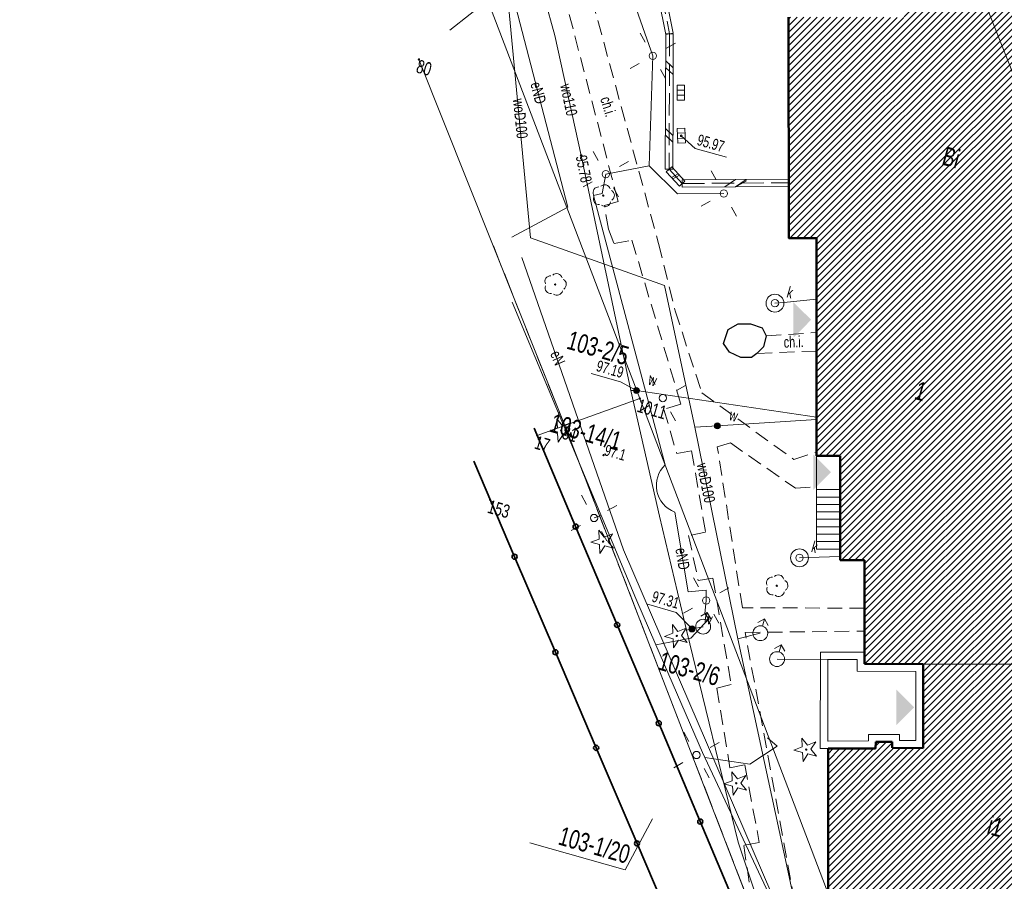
# Model space of a CAD drawing. Header units: inches. Extents: x 0 to 111471, y -105323 to 11070.
# Tile 4 of 256: x 37022 to 43646, y -83344 to -77546. Entities that reach past the tile are written whole.
import ezdxf
from ezdxf.enums import TextEntityAlignment as Align

# ---------------------------------------------------------------- set-up
doc = ezdxf.new("R2010")
doc.units = ezdxf.units.IN
doc.header["$MEASUREMENT"] = 0
for name, pattern in [('2_1', [0]), ('2_KTCR02', [1.5, 1, -0.5]), ('2_KTJZ01', [2, 1.5, -0.5]), ('2_KTKR01', [0]), ('3_1', [0]), ('3_EGBB01', [0]), ('3_EGBC03', [0]), ('3_EGBS10', [0]), ('3_EGBS10G', [0]), ('3_EGBT07', [0]), ('4_1', [0]), ('4_14', [1, -1]), ('4_SUBP02_05', [0]), ('4_SUPE_01', [0]), ('4_SUPK_01', [0]), ('4_SUPW_01', [0]), ('GDE', [0]), ('GUK', [2, 1.5, -0.5])]:
    doc.linetypes.add(name, pattern=pattern)
for name, color, linetype, lineweight in [('888 drzwi i okna', 4, 'Continuous', 0), ('888 opisy', 3, 'Continuous', 0), ('888 wymiary', 1, 'Continuous', 0), ('BUIB_L_1', 7, 'Continuous', 18), ('Dzialki', 7, 'GDE', 18), ('EGBB_E_T_0', 7, 'Continuous', 25), ('EGBB_L_0', 34, '3_EGBB01', 50), ('EGBC_E_T_0', 7, 'Continuous', 25), ('EGBC_L_0', 7, '3_EGBC03', 18), ('EGBE_L_0', 7, '3_EGBT07', 18), ('EGBE_L_3', 7, '3_EGBS10', 18), ('Kontury', 3, 'GUK', 18), ('KTCR_E_T_1', 7, 'Continuous', 15), ('KTCR_L_1', 7, '2_KTCR02', 18), ('KTJZ_L_0', 7, '2_KTJZ01', 18), ('KTKR_L_0', 7, '2_KTKR01', 25), ('KTOK_L_4', 7, 'Continuous', 35), ('Numery_dzialek', 7, 'Continuous', 13), ('Numery_konturow', 3, 'Continuous', 13), ('Numery_punktow', 7, 'Continuous', 9), ('OBOP_T_0', 3, 'Continuous', 18), ('OBOP_T_1', 3, 'Continuous', 18), ('Punkty', 7, 'Continuous', 18), ('RTPW_T_0', 7, 'Continuous', 15), ('SUBK_L_0', 34, '4_SUBP02_05', 18), ('SUPE_E_T_3', 1, 'Continuous', 15), ('SUPE_L_3', 1, '4_SUPE_01', 18), ('SUPK_L_1', 34, '4_SUPK_01', 18), ('SUPW_E_T_0', 5, 'Continuous', 15), ('SUPW_L_0', 5, '4_SUPW_01', 18), ('SUSM_T_0', 7, 'Continuous', 18), ('SUTK_T_0', 34, 'Continuous', 18), ('SUTW_T_0', 5, 'Continuous', 18), ('SUUK_E_T_4', 7, 'Continuous', 15), ('SUUK_T_0', 7, 'Continuous', 18), ('SUUK_T_4', 7, 'Continuous', 18), ('SUUW_E_T_5', 7, 'Continuous', 15), ('SUUW_T_0', 7, 'Continuous', 18), ('SUUW_T_7', 7, 'Continuous', 18)]:
    doc.layers.add(name, color=color, linetype=linetype, lineweight=lineweight)
doc.styles.get("Standard").update_dxf_attribs({"font": 'arial.ttf'})

# ---------------------------------------------------------------- blocks, each defined once
blk = doc.blocks.new('GRO')
at = {"linetype": 'Continuous'}
blk.add_circle((0, 0), 0.045, dxfattribs=at)
blk = doc.blocks.new('2_OBOP02_01')
at = {"linetype": 'Continuous'}
blk.add_circle((0, 0), 0.045, dxfattribs=at)
for centre, start, end in [((0, 0.375), 30.14012, 149.85988), ((-0.357, 0.116), 102.14447, 221.86002), ((0.357, 0.116), 318.13998, 77.85553), ((-0.22, -0.303), 174.14818, 293.85423), ((0.22, -0.303), 246.14577, 5.85182)]:
    blk.add_arc(centre, 0.375, start, end, dxfattribs=at)
blk = doc.blocks.new('2_OBOP01_01')
at = {"linetype": 'Continuous'}
for p, q in [((-0.0039, 0.31545), (0.4771, 0.67415)), ((0.4771, 0.67415), (0.2988, 0.1012)), ((-0.78225, -0.26495), (-0.3012, 0.09375)), ((-0.3012, 0.09375), (-0.4937, 0.6621)), ((-0.4937, 0.6621), (-0.0039, 0.31545)), ((0.2988, 0.1012), (0.7886, -0.24545)), ((-0.18225, -0.2575), (-0.78225, -0.26495)), ((0.01025, -0.82585), (-0.18225, -0.2575)), ((0.1886, -0.2529), (0.01025, -0.82585)), ((0.7886, -0.24545), (0.1886, -0.2529))]:
    blk.add_line(p, q, dxfattribs=at)
blk.add_circle((0, 0), 0.045, dxfattribs=at)
blk = doc.blocks.new('2_RTPW01')
at = {"linetype": 'Continuous'}
blk.add_circle((0, 0), 0.045, dxfattribs=at)
blk = doc.blocks.new('4_SUSM01')
at = {"linetype": 'Continuous'}
for p, q in [((-0.742, 0.742), (-1.237, 1.237)), ((0.742, 0.742), (1.237, 1.237)), ((-0.742, -0.742), (-1.237, -1.237)), ((0.742, -0.742), (1.237, -1.237))]:
    blk.add_line(p, q, dxfattribs=at)
blk.add_circle((0, 0), 0.245, dxfattribs=at)
blk = doc.blocks.new('4_SUPS01_05')
at = {"linetype": 'Continuous'}
blk.add_circle((0, 0), 0.0625, dxfattribs=at)
blk = doc.blocks.new('4_SUPS01_08')
at = {"linetype": 'Continuous'}
blk.add_circle((0, 0), 0.0625, dxfattribs=at)
blk = doc.blocks.new('4_SUUS05')
at = {"linetype": 'Continuous'}
for p, q in [((-0.5, -0.25), (-0.5, 0.25)), ((-0.5, 0.25), (0.5, 0.25)), ((-0.175, 0.25), (-0.175, -0.25)), ((0.175, 0.25), (0.175, -0.25)), ((0.5, 0.25), (0.5, -0.25)), ((0.5, -0.25), (-0.5, -0.25))]:
    blk.add_line(p, q, dxfattribs=at)
blk = doc.blocks.new('4_SUUS22_01')
at = {"linetype": 'Continuous'}
blk.add_circle((0, 0), 0.25, dxfattribs=at)
blk = doc.blocks.new('4_SUUS02')
at = {"linetype": 'Continuous'}
for p, q in [((0, 1), (-0.35355, 0.64645)), ((0, 1), (0.35355, 0.64645)), ((0, 0.5), (0, 1))]:
    blk.add_line(p, q, dxfattribs=at)
blk.add_circle((0, 0), 0.5, dxfattribs=at)
blk = doc.blocks.new('4_SUUS25')
at = {"linetype": 'Continuous'}
for radius in [0.2, 0.175, 0.15, 0.125, 0.1, 0.075, 0.05, 0.025, 0.00715]:
    blk.add_circle((0, 0), radius, dxfattribs=at)
blk = doc.blocks.new('G$C85765128')
at = {"layer": 'BUIB_L_1', "linetype": '2_1'}
for p, q in [((-67.505, 57.038), (-64.334, 50.949)), ((-67.061, 57.269), (-63.89, 51.18)), ((-63.871, 51.132), (-64.353, 50.997)), ((-63.89, 51.18), (-64.334, 50.949)), ((-63.871, 51.132), (-62.646, 46.748)), ((-64.353, 50.997), (-63.127, 46.613)), ((-63.863, 49.244), (-63.259, 48.94)), ((-63.74, 48.805), (-63.136, 48.501)), ((-63.127, 46.613), (-61.902, 42.229)), ((-62.646, 46.748), (-61.42, 42.363)), ((-62.637, 44.859), (-62.033, 44.555)), ((-62.515, 44.421), (-61.91, 44.117)), ((-60.621, 41.846), (-53.739, 43.858)), ((-53.739, 43.858), (-53.599, 43.378)), ((-60.481, 41.366), (-53.599, 43.378)), ((-57.04, 42.372), (-56.492, 43.053)), ((-61.529, 42.508), (-61.793, 42.084)), ((-61.529, 42.508), (-60.419, 41.819)), ((-57.728, 42.171), (-57.18, 42.852)), ((-61.42, 42.363), (-61.902, 42.229)), ((-61.793, 42.084), (-60.683, 41.394)), ((-61.349, 41.808), (-60.974, 42.163)), ((-61.238, 41.739), (-60.863, 42.094)), ((-60.419, 41.819), (-60.683, 41.394)), ((-60.621, 41.846), (-60.481, 41.366))]:
    blk.add_line(p, q, dxfattribs=at)
at = {"layer": 'Dzialki'}
for p, q in [((2.596, -2.615), (-95.154, 125.635)), ((-59.334, 26.905), (-129.364, 120.755)), ((-79.864, 44.805), (-63.694, 23.785)), ((-63.694, 23.785), (-59.334, 26.905)), ((-59.334, 26.905), (-21.464, -23.865)), ((-65.294, 22.635), (-63.694, 23.785)), ((-26.704, -25.315), (-63.694, 23.785)), ((-45.334, -9.345), (-67.154, 17.615))]:
    blk.add_line(p, q, dxfattribs=at)
at = {"layer": 'EGBB_L_0', "linetype": '3_EGBB01'}
for p, q in [((-52.651, 40.038), (-56.713, 54.326)), ((-50.842, 40.548), (-52.651, 40.038)), ((-46.84, 26.46), (-50.842, 40.548)), ((-45.32, 26.89), (-46.84, 26.46)), ((-43.399, 20.131), (-45.32, 26.89)), ((-41.819, 20.581), (-43.399, 20.131)), ((-40.129, 14.632), (-41.819, 20.581)), ((-39.918, 13.882), (-40.129, 14.632)), ((-39.918, 13.882), (-36.109, 14.923)), ((-36.109, 14.923), (-34.568, 9.504)), ((-37.748, 9.023), (-36.688, 9.323)), ((-36.688, 9.323), (-36.578, 8.933)), ((-36.578, 8.933), (-34.568, 9.504)), ((-37.638, 8.603), (-37.748, 9.023)), ((-40.717, 7.723), (-37.638, 8.603)), ((-36.475, -7.195), (-40.717, 7.723))]:
    blk.add_line(p, q, dxfattribs=at)
at = {"layer": 'EGBC_L_0', "linetype": '3_EGBC03'}
for p, q in [((-56.713, 54.326), (-52.651, 40.038)), ((-52.651, 40.038), (-50.842, 40.548)), ((-50.842, 40.548), (-46.84, 26.46)), ((-46.84, 26.46), (-45.32, 26.89)), ((-45.32, 26.89), (-43.399, 20.131)), ((-43.399, 20.131), (-41.819, 20.581)), ((-41.819, 20.581), (-40.129, 14.632)), ((-36.109, 14.923), (-27.45, 17.424)), ((-40.129, 14.632), (-39.918, 13.882)), ((-39.918, 13.882), (-36.109, 14.923)), ((-34.568, 9.504), (-36.109, 14.923)), ((-37.748, 9.023), (-36.688, 9.323)), ((-36.688, 9.323), (-36.578, 8.933)), ((-36.578, 8.933), (-34.568, 9.504)), ((-37.638, 8.603), (-37.748, 9.023)), ((-40.717, 7.723), (-37.638, 8.603)), ((-36.475, -7.195), (-40.717, 7.723))]:
    blk.add_line(p, q, dxfattribs=at)
at = {"layer": 'EGBE_L_0', "linetype": '3_EGBT07'}
for p, q in [((-40.129, 14.632), (-42.988, 13.822)), ((-39.918, 13.882), (-40.129, 14.632)), ((-36.109, 14.923), (-39.918, 13.882)), ((-34.568, 9.504), (-36.109, 14.923)), ((-42.371, 13.477), (-40.475, 14.014)), ((-40.475, 14.014), (-40.266, 13.269)), ((-40.266, 13.269), (-36.455, 14.31)), ((-36.455, 14.31), (-35.186, 9.848)), ((-41.217, 7.583), (-42.988, 13.822)), ((-40.872, 8.199), (-42.371, 13.477)), ((-36.343, 9.941), (-38.356, 9.371)), ((-36.233, 9.551), (-36.343, 9.941)), ((-38.356, 9.371), (-38.245, 8.949)), ((-37.748, 9.023), (-36.688, 9.323)), ((-36.688, 9.323), (-36.578, 8.933)), ((-36.578, 8.933), (-34.568, 9.504)), ((-35.186, 9.848), (-36.233, 9.551)), ((-38.245, 8.949), (-40.855, 8.203)), ((-37.638, 8.603), (-37.748, 9.023)), ((-40.855, 8.203), (-40.872, 8.199)), ((-40.717, 7.723), (-37.638, 8.603)), ((-40.717, 7.723), (-41.217, 7.583))]:
    blk.add_line(p, q, dxfattribs=at)
at = {"layer": 'EGBE_L_3', "linetype": '3_EGBS10'}
for p, q in [((-46.84, 26.46), (-45.32, 26.89)), ((-45.32, 26.89), (-43.609, 20.851)), ((-46.84, 26.46), (-46.28, 24.46)), ((-45.129, 20.421), (-43.609, 20.851))]:
    blk.add_line(p, q, dxfattribs=at)
at = {"layer": 'EGBE_L_3', "linetype": '3_1'}
for p, q in [((-46.225, 24.268), (-44.7, 24.702)), ((-46.088, 23.787), (-44.564, 24.221)), ((-45.951, 23.306), (-44.428, 23.74)), ((-45.814, 22.825), (-44.291, 23.259)), ((-45.677, 22.344), (-44.155, 22.778)), ((-45.54, 21.863), (-44.019, 22.297)), ((-45.403, 21.382), (-43.882, 21.816)), ((-45.266, 20.902), (-43.746, 21.334)), ((-45.129, 20.421), (-43.61, 20.853))]:
    blk.add_line(p, q, dxfattribs=at)
at = {"layer": 'EGBE_L_3', "linetype": '3_EGBS10G'}
blk.add_line((-46.28, 24.46), (-45.129, 20.421), dxfattribs=at)
at = {"layer": 'Kontury'}
for p, q in [((-71.614, 34.095), (-63.694, 23.785)), ((-63.694, 23.785), (-25.164, -27.365))]:
    blk.add_line(p, q, dxfattribs=at)
at = {"layer": 'KTCR_L_1', "linetype": '2_KTCR02'}
for p, q in [((-72.092, 55.743), (-60.98, 37.297)), ((-64.37, 39.276), (-72.262, 52.693)), ((-65.18, 38.766), (-64.37, 39.276)), ((-64.47, 37.296), (-65.18, 38.766)), ((-64.47, 37.296), (-63.84, 36.466)), ((-60.98, 37.297), (-58.66, 33.247)), ((-63.84, 36.466), (-62.75, 37.016)), ((-62.75, 37.016), (-56.569, 27.298)), ((-52.3, 33.288), (-49.107, 34.44)), ((-49.107, 34.44), (-48.765, 33.237)), ((-58.66, 33.247), (-55.429, 28.428)), ((-48.765, 33.237), (-52.58, 31.988)), ((-52.27, 32.528), (-52.3, 33.288)), ((-52.58, 31.988), (-52.27, 32.528)), ((-55.429, 28.428), (-48.25, 25.8)), ((-56.569, 27.298), (-57.569, 26.658)), ((-57.569, 26.658), (-55.929, 24.029)), ((-48.25, 25.8), (-46.911, 26.709)), ((-46.911, 26.709), (-46.84, 26.46)), ((-46.84, 26.46), (-46.274, 24.462)), ((-53.429, 25.209), (-52.659, 25.709)), ((-48.848, 15.261), (-53.429, 25.209)), ((-52.659, 25.709), (-47.619, 23.98)), ((-55.929, 24.029), (-55.019, 24.479)), ((-55.019, 24.479), (-52.618, 19.48)), ((-47.619, 23.98), (-46.274, 24.462)), ((-52.618, 19.48), (-53.658, 18.94)), ((-53.658, 18.94), (-52.208, 16.21)), ((-40.936, 17.473), (-48.848, 15.261)), ((-40.515, 15.993), (-40.936, 17.473)), ((-52.208, 16.21), (-51.298, 16.62)), ((-51.298, 16.62), (-48.157, 10.081)), ((-48.208, 13.711), (-40.515, 15.993)), ((-38.075, -6.815), (-48.208, 13.711)), ((-48.157, 10.081), (-49.027, 9.581)), ((-49.027, 9.581), (-46.706, 4.672)), ((-46.706, 4.672), (-45.796, 5.132)), ((-45.796, 5.132), (-43.436, 0.363)), ((-43.436, 0.363), (-44.386, -0.097)), ((-44.386, -0.097), (-43.075, -2.997))]:
    blk.add_line(p, q, dxfattribs=at)
at = {"layer": 'KTJZ_L_0', "linetype": '2_KTJZ01'}
for p, q in [((-67.283, 57.154), (-64.112, 51.065)), ((-56.713, 54.326), (-53.669, 43.618)), ((-64.112, 51.065), (-61.661, 42.296)), ((-60.551, 41.606), (-53.669, 43.618)), ((-61.661, 42.296), (-60.551, 41.606))]:
    blk.add_line(p, q, dxfattribs=at)
at = {"layer": 'KTKR_L_0', "linetype": '2_KTKR01'}
for p, q in [((-54.88, 33.008), (-54.34, 33.548)), ((-54.34, 33.548), (-53.54, 33.778)), ((-53.54, 33.778), (-52.72, 33.748)), ((-52.72, 33.748), (-52.3, 33.288)), ((-52.3, 33.288), (-52.27, 32.528)), ((-54.94, 32.018), (-54.88, 33.008)), ((-52.27, 32.528), (-52.58, 31.988)), ((-54.37, 31.558), (-54.94, 32.018)), ((-52.58, 31.988), (-52.86, 31.618)), ((-53.54, 31.418), (-54.37, 31.558)), ((-52.86, 31.618), (-53.54, 31.418))]:
    blk.add_line(p, q, dxfattribs=at)
at = {"layer": 'KTOK_L_4'}
for p, q in [((-61.131, 17.446), (-65.627, 23.047)), ((-64.528, 14.372), (-68.927, 19.807)), ((-56.635, 11.845), (-61.131, 17.446)), ((-60.129, 8.936), (-64.528, 14.372)), ((-52.139, 6.244), (-56.635, 11.845)), ((-55.73, 3.501), (-60.129, 8.936)), ((-47.643, 0.643), (-52.139, 6.244)), ((-51.331, -1.935), (-55.73, 3.501)), ((-43.147, -4.958), (-47.643, 0.643)), ((-46.933, -7.37), (-51.331, -1.935))]:
    blk.add_line(p, q, dxfattribs=at)
for centre in [(-61.131, 17.446), (-64.528, 14.372), (-56.635, 11.845), (-60.129, 8.936), (-52.139, 6.244), (-55.73, 3.501), (-47.643, 0.643), (-51.331, -1.935)]:
    blk.add_circle(centre, 0.17, dxfattribs=at)
at = {"layer": 'Numery_dzialek', "linetype": 'Continuous'}
for p in [(-50.774, -0.046), (-58.277, -3.873)]:
    blk.add_line(p, (-51.619, -3.873), dxfattribs=at)
at = {"layer": 'SUBK_L_0', "linetype": '4_SUBP02_05'}
for centre in [(-52.341, 35.568), (-46.069, 19.541)]:
    blk.add_circle(centre, 0.6, dxfattribs=at)
at = {"layer": 'SUPE_L_3', "linetype": '4_SUPE_01'}
for p, q in [((-64.792, 49.335), (-69.352, 55.763)), ((-78.39, 47.263), (-73.522, 54.053)), ((-76.461, 53.233), (-67.5, 37.975)), ((-63.001, 42.156), (-64.792, 49.335)), ((-63.001, 42.156), (-65.66, 40.815)), ((-60.661, 40.846), (-63.001, 42.156)), ((-57.671, 41.727), (-60.661, 40.846)), ((-65.66, 40.815), (-65.53, 39.496)), ((-65.53, 39.496), (-66.05, 39.196)), ((-66.05, 39.196), (-56.468, 23.089)), ((-67.5, 37.975), (-70.579, 35.005)), ((-69.559, 33.865), (-57.597, 16.829)), ((-69.368, 30.796), (-59.687, 18.619)), ((-52.657, 15.29), (-54.988, 20.209)), ((-59.687, 18.619), (-60.097, 18.339)), ((-59.687, 18.619), (-55.917, 13.89)), ((-41.666, -2.736), (-57.597, 16.829)), ((-51.518, 15.74), (-52.657, 15.29)), ((-51.328, 15.06), (-51.518, 15.74)), ((-51.167, 14.19), (-51.328, 15.06)), ((-51.617, 12.35), (-50.807, 13.93)), ((-50.807, 13.93), (-51.167, 14.19)), ((-55.917, 13.89), (-53.767, 11.26)), ((-53.767, 11.26), (-51.617, 12.35)), ((-53.767, 11.26), (-48.766, 5.162)), ((-44.047, 6.942), (-44.827, 7.302)), ((-45.496, 5.262), (-44.047, 6.942)), ((-48.766, 5.162), (-48.526, 4.882)), ((-48.526, 4.882), (-45.496, 5.262)), ((-48.526, 4.882), (-41.876, -2.766))]:
    blk.add_line(p, q, dxfattribs=at)
blk.add_arc((-54.827, 22.112), 1.91, 149.25237, 265.16256, dxfattribs=at)
at = {"layer": 'SUPK_L_1', "linetype": '4_SUPK_01'}
for p, q in [((-49.717, 36.59), (-51.782, 35.786)), ((-43.465, 20.362), (-45.497, 19.721)), ((-45.497, 19.721), (-46.069, 19.541))]:
    blk.add_line(p, q, dxfattribs=at)
at = {"layer": 'SUPK_L_1', "linetype": '4_1'}
for p, q in [((-51.782, 35.786), (-49.717, 36.59)), ((-52.341, 35.568), (-51.782, 35.786)), ((-45.497, 19.721), (-43.465, 20.362)), ((-46.069, 19.541), (-45.497, 19.721))]:
    blk.add_line(p, q, dxfattribs=at)
at = {"layer": 'SUPK_L_1', "linetype": '4_14'}
blk.add_line((-51.782, 35.786), (-52.341, 35.568), dxfattribs=at)
at = {"layer": 'SUPW_L_0', "linetype": '4_SUPW_01'}
for p, q in [((-71.501, 48.854), (-76.682, 57.392)), ((-77.032, 55.022), (-69.369, 35.305)), ((-67.6, 41.565), (-71.501, 48.854)), ((-60.059, 27.268), (-67.6, 41.565)), ((-69.369, 35.305), (-59.81, 34.687)), ((-59.81, 34.687), (-55.249, 26.069)), ((-59.699, 27.368), (-47.55, 28.96)), ((-53.809, 26.569), (-47.51, 28.81)), ((-60.059, 27.268), (-59.699, 27.368)), ((-55.898, 19.669), (-60.059, 27.268)), ((-55.249, 26.069), (-53.809, 26.569)), ((-55.249, 26.069), (-48.577, 13.161)), ((-52.047, 12.77), (-55.898, 19.669)), ((-48.577, 13.161), (-47.218, 13.941)), ((-51.717, 12.96), (-51.037, 13.31)), ((-45.658, 12.571), (-42.368, 13.472)), ((-52.047, 12.77), (-51.717, 12.96)), ((-44.806, 0.013), (-52.047, 12.77)), ((-48.577, 13.161), (-36.685, -9.175)), ((-42.155, -3.876), (-44.806, 0.013))]:
    blk.add_line(p, q, dxfattribs=at)
at = {"layer": 'SUPW_L_0', "linetype": '4_1'}
for p, q in [((-71.501, 48.854), (-76.682, 57.392)), ((-69.369, 35.305), (-77.032, 55.022)), ((-67.6, 41.565), (-71.501, 48.854)), ((-60.059, 27.268), (-67.6, 41.565)), ((-59.81, 34.687), (-69.369, 35.305)), ((-55.249, 26.069), (-59.81, 34.687)), ((-47.55, 28.96), (-59.699, 27.368)), ((-53.809, 26.569), (-47.51, 28.81)), ((-59.699, 27.368), (-60.059, 27.268)), ((-55.898, 19.669), (-60.059, 27.268)), ((-55.249, 26.069), (-53.809, 26.569)), ((-48.577, 13.161), (-55.249, 26.069)), ((-52.047, 12.77), (-55.898, 19.669)), ((-48.577, 13.161), (-47.218, 13.941)), ((-51.037, 13.31), (-51.717, 12.96)), ((-45.658, 12.571), (-42.368, 13.472)), ((-51.717, 12.96), (-52.047, 12.77)), ((-44.806, 0.013), (-52.047, 12.77)), ((-36.685, -9.175), (-48.577, 13.161)), ((-42.155, -3.876), (-44.806, 0.013))]:
    blk.add_line(p, q, dxfattribs=at)
at = {"layer": 'SUTK_T_0', "linetype": 'Continuous'}
for p, q in [((-61.481, 44.686), (-60.351, 44.126)), ((-60.351, 44.126), (-58.153, 44.126))]:
    blk.add_line(p, q, dxfattribs=at)
at = {"layer": 'SUTW_T_0', "linetype": 'Continuous'}
for p, q in [((-62.944, 27.646), (-60.881, 27.646)), ((-59.699, 27.368), (-60.881, 27.646)), ((-55.13, 13.74), (-53.04, 13.74)), ((-51.717, 12.96), (-53.04, 13.74))]:
    blk.add_line(p, q, dxfattribs=at)
at = {"layer": 'OBOP_T_0'}
for p in [(-63.828, 23.407), (-59.077, 16.979), (-52.577, 12.23), (-42.107, 7.253), (-46.016, 3.782)]:
    blk.add_blockref('2_OBOP01_01', p, dxfattribs=at)
at = {"layer": 'OBOP_T_1'}
for p in [(-65.43, 39.376), (-66.909, 32.736), (-47.028, 17.311)]:
    blk.add_blockref('2_OBOP02_01', p, dxfattribs=at)
at = {"layer": 'Punkty'}
for p in [(-79.864, 44.805), (-59.334, 26.905), (-63.694, 23.785), (-65.294, 22.635), (-67.154, 17.615)]:
    blk.add_blockref('GRO', p, dxfattribs=at)
at = {"layer": 'RTPW_T_0'}
blk.add_blockref('2_RTPW01', (-60.638, 22.588), dxfattribs=at)
at = {"layer": 'SUSM_T_0'}
for p in [(-64.792, 49.335), (-57.671, 41.727), (-65.66, 40.815), (-57.849, 27.368), (-60.097, 18.339), (-51.328, 15.06), (-49.106, 4.882)]:
    blk.add_blockref('4_SUSM01', p, dxfattribs=at)
at = {"layer": 'SUTK_T_0'}
blk.add_blockref('4_SUPS01_05', (-61.481, 44.686), dxfattribs=at)
at = {"layer": 'SUTW_T_0', "rotation": 359.9139009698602}
blk.add_blockref('4_SUPS01_08', (-67.6, 41.565), dxfattribs=at)
at = {"layer": 'SUTW_T_0'}
for p in [(-59.699, 27.368), (-51.717, 12.96)]:
    blk.add_blockref('4_SUPS01_08', p, dxfattribs=at)
at = {"layer": 'SUUK_T_0'}
for p, rotation in [((-62.302, 47.465), 285.5293409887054), ((-61.481, 44.686), 288.4393430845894)]:
    blk.add_blockref('4_SUUS05', p, dxfattribs=dict(at, rotation=rotation))
at = {"layer": 'SUUK_T_4', "rotation": 270.0093343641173}
for p in [(-52.341, 35.568), (-46.069, 19.541)]:
    blk.add_blockref('4_SUUS22_01', p, dxfattribs=at)
at = {"layer": 'SUUW_T_0'}
for p in [(-47.218, 13.941), (-51.037, 13.31), (-45.658, 12.571)]:
    blk.add_blockref('4_SUUS02', p, dxfattribs=at)
at = {"layer": 'SUUW_T_7'}
for p in [(-59.699, 27.368), (-53.809, 26.569), (-51.717, 12.96)]:
    blk.add_blockref('4_SUUS25', p, dxfattribs=at)
at = {"layer": 'EGBB_E_T_0', "width": 0.7}
blk.add_text('i1', height=1.25, dxfattribs=at).set_placement((-28.458, 5.785), align=Align.MIDDLE)
at = {"layer": 'EGBC_E_T_0', "width": 0.7}
blk.add_text('1', height=1.25, dxfattribs=at).set_placement((-41.289, 32.558), align=Align.MIDDLE)
at = {"layer": 'KTCR_E_T_1', "width": 0.7}
for rotation, p in [(302.82854, (-66.731, 45.235)), (17.92793, (-50.425, 33.426))]:
    blk.add_text('ch.i.', height=0.75, rotation=rotation, dxfattribs=at).set_placement(p, align=Align.MIDDLE)
at = {"layer": 'Numery_dzialek', "width": 0.7}
for s, p in [('103-2/5', (-65.054, 30.054)), ('103-14/1', (-64.634, 24.386)), ('103-2/6', (-53.25, 10.97))]:
    blk.add_text(s, height=1.26, dxfattribs=at).set_placement(p, align=Align.TOP_LEFT)
blk.add_text('103-1/20', height=1.26, dxfattribs=at).set_placement((-51.619, -2.193), align=Align.TOP_RIGHT)
at = {"layer": 'Numery_konturow', "width": 0.7}
blk.add_text('Bi', height=1.26, dxfattribs=at).set_placement((-43.067, 48.873), align=Align.TOP_RIGHT)
at = {"layer": 'Numery_punktow', "width": 0.7}
for s, p in [('80', (-79.864, 44.805)), ('1011', (-59.334, 26.905)), ('81', (-63.694, 23.785)), ('17', (-65.294, 22.635)), ('153', (-67.154, 17.615))]:
    blk.add_text(s, height=0.9, dxfattribs=at).set_placement(p, align=Align.TOP_LEFT)
at = {"layer": 'RTPW_T_0', "width": 0.7}
blk.add_text('97.1', height=0.75, dxfattribs=at).set_placement((-60.638, 22.588))
at = {"layer": 'SUPE_E_T_3', "width": 0.7}
for s, rotation, p in [('eND', 300.43934, (-71.89, 45.464)), ('eN', 309.22932, (-65.688, 28.397)), ('eND', 295.35934, (-53.928, 17.99))]:
    blk.add_text(s, height=0.75, rotation=rotation, dxfattribs=at).set_placement(p, align=Align.MIDDLE_LEFT)
at = {"layer": 'SUPW_E_T_0', "width": 0.7}
for s, rotation, p in [('wo110', 297.72899, (-69.92, 45.899)), ('woD100', 291.59934, (-72.7, 44.094)), ('woD100', 297.32934, (-54.109, 23.869))]:
    blk.add_text(s, height=0.75, rotation=rotation, dxfattribs=at).set_placement(p, align=Align.MIDDLE_LEFT)
at = {"layer": 'SUTK_T_0', "width": 0.7}
blk.add_text('95.97', height=0.75, rotation=0.00922, dxfattribs=at).set_placement((-60.351, 44.376))
at = {"layer": 'SUTW_T_0', "width": 0.7}
blk.add_text('95.78', height=0.75, rotation=297.27914, dxfattribs=at).set_placement((-67.6, 41.565), align=Align.MIDDLE_LEFT)
for s, p in [('97.19', (-60.881, 27.896)), ('97.31', (-53.04, 13.99))]:
    blk.add_text(s, height=0.75, rotation=0.00922, dxfattribs=at).set_placement(p, align=Align.RIGHT)
at = {"layer": 'SUUK_E_T_4', "width": 0.7}
for p in [(-51.741, 36.168), (-45.469, 20.141)]:
    blk.add_text('k', height=0.75, dxfattribs=at).set_placement(p)
at = {"layer": 'SUUW_E_T_5', "width": 0.7}
for p in [(-59.099, 27.968), (-53.209, 27.169), (-51.117, 13.56)]:
    blk.add_text('w', height=0.75, dxfattribs=at).set_placement(p)

msp = doc.modelspace()

# ---------------------------------------------------------------- hatches: boundary and pattern name
at = {"layer": '888 opisy', "ltscale": 10}
h = msp.add_hatch(color=256, dxfattribs=at)
h.dxf.hatch_style = 1
h.paths.add_polyline_path([(42346.633, -79565.071), (42225.5, -79446.215), (42227.777, -79686.204)])
h = msp.add_hatch(color=256, dxfattribs=at)
h.dxf.hatch_style = 1
h.paths.add_polyline_path([(42480.046, -80590.03), (42360.046, -80470.03), (42360.046, -80710.03)])
h = msp.add_hatch(color=256, dxfattribs=at)
h.dxf.hatch_style = 1
h.paths.add_polyline_path([(42480.046, -80590.03), (42360.046, -80470.03), (42360.046, -80710.03)])
h = msp.add_hatch(color=256, dxfattribs=at)
h.dxf.hatch_style = 1
h.paths.add_polyline_path([(43038.914, -82173.344), (42918.914, -82053.344), (42918.914, -82293.344)])
h = msp.add_hatch(color=256, dxfattribs=at)
h.dxf.hatch_style = 1
h.paths.add_polyline_path([(43038.914, -82173.344), (42918.914, -82053.344), (42918.914, -82293.344)])
at = {"layer": '888 wymiary'}
h = msp.add_hatch(dxfattribs=at)
h.set_pattern_fill('ANSI31', color=256, scale=10, style=0)
h.set_pattern_definition([(45, (24736.046, -80003.42), (-22.45064, 22.45064), [])])
h.paths.add_polyline_path([(44613.758, -84001.423), (44613.758, -84305.923), (46165.446, -84305.932), (46165.462, -81560.759), (44613.573, -81560.759), (44613.009, -81723.791), (44001.255, -81718.448), (44003.14, -80489.323), (44117.414, -80489.342), (44117.669, -79013.617), (44269.301, -79013.629), (44269.364, -78278.154), (44398.196, -78278.361), (44398.482, -77816.873), (45887.544, -77817.311), (45887.95, -76436.493), (44397.456, -76437.388), (44397.366, -76269.106), (43360.628, -76268.726), (43360.421, -76836.943), (43144.445, -76873.508), (42746.03, -75275.652), (43497.602, -75088.253), (43288.596, -74250.354), (42766.47, -74379.606), (42561.192, -73554.2), (42684.188, -73523.574), (42271.859, -71868.172), (42827.647, -71832.675), (43040.897, -71887), (43080.561, -71524.064), (42800.288, -71471.495), (42538.942, -71487.706), (42492.282, -70749.78), (40713.558, -70862.249), (40783.712, -71962.153), (41039.702, -71946.5), (41121.46, -72313.774), (40953.702, -72355.573), (41744.097, -75525.478), (42449.371, -75349.784), (42973.288, -77530.259), (42195.048, -77530.031), (42191.989, -79015.436), (42383.249, -79015.454), (42383.113, -80480.366), (42541.063, -80480.527), (42541.595, -81183.196), (42705.352, -81183.189), (42705.09, -81879.424), (43099.97, -81883.465), (43100.045, -82446.864), (42891.139, -82446.784), (42891.175, -82406.267), (42781.059, -82406.168), (42781.128, -82449.569), (42459.873, -82449.627), (42460.15, -84001.008)])

# ---------------------------------------------------------------- linework, layer by layer
at = {"layer": '888 drzwi i okna', "ltscale": 0.01}
for points in [[(42195.048, -77530.031), (42191.989, -79015.436), (42383.249, -79015.454), (42383.113, -80480.366), (42541.063, -80480.527), (42541.595, -81183.196), (42705.352, -81183.189), (42705.09, -81879.424), (43099.97, -81883.465), (43100.045, -82446.864), (42891.139, -82446.784), (42891.175, -82406.267), (42781.059, -82406.168), (42781.128, -82449.569), (42459.873, -82449.627), (42460.15, -84001.008)], [(43100.238, -81883.467), (44001.218, -81883.566), (44001.236, -81718.449)]]:
    msp.add_lwpolyline(points, dxfattribs=at)

# ---------------------------------------------------------------- block references
at = {"layer": '888 opisy', "xscale": 100, "yscale": 100, "zscale": 100, "rotation": 344.1366578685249}
msp.add_blockref('G$C85765128', (46165.427, -84305.923), dxfattribs=at)

doc.saveas('drawing.dxf')
